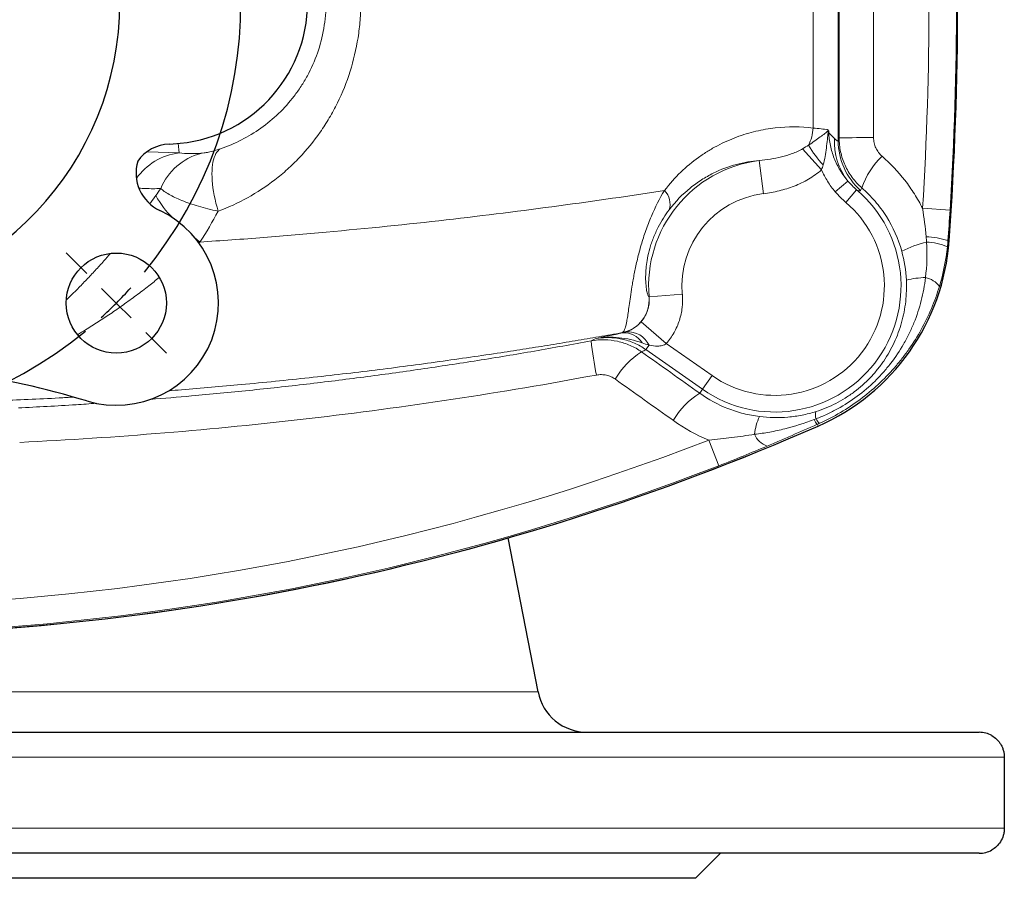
# Model space of a CAD drawing. Header units: millimetres. Extents: x -342 to 561, y -507 to 471.
# Tile 3 of 15: x -169 to -51, y -502 to -399. Entities that reach past the tile are written whole.
import ezdxf

# ---------------------------------------------------------------- set-up
doc = ezdxf.new("R2010")
doc.units = ezdxf.units.MM
doc.layers.add('FORMAT', color=7, linetype='Continuous')

# ---------------------------------------------------------------- blocks, each defined once
blk = doc.blocks.new('SW_CENTERMARKSYMBOL_3')
at = {"layer": 'FORMAT', "color": 0}
for p, q in [((-75.66, 3.54), (-78.14, 6.01)), ((3.54, 3.54), (6.01, 6.01)), ((-36.06, -31.06), (-36.06, 2.5)), ((-72.12, 0), (-73.89, 1.77)), ((0, 0), (1.77, 1.77)), ((-72.12, 0), (-70.36, -1.77)), ((0, 0), (-1.77, -1.77)), ((-68.59, -3.54), (-66.11, -6.01)), ((-3.54, -3.54), (-6.01, -6.01)), ((-36.06, -36.06), (-36.06, -33.56)), ((-41.06, -36.06), (-74.62, -36.06)), ((-36.06, -36.06), (-38.56, -36.06)), ((-36.06, -36.06), (-36.06, -38.56)), ((-36.06, -36.06), (-33.56, -36.06)), ((-31.06, -36.06), (2.5, -36.06)), ((-36.06, -41.06), (-36.06, -74.62)), ((-68.59, -68.59), (-66.11, -66.11)), ((-3.54, -68.59), (-6.01, -66.11)), ((-72.12, -72.12), (-70.36, -70.36)), ((0, -72.12), (-1.77, -70.36)), ((-72.12, -72.12), (-73.89, -73.89)), ((0, -72.12), (1.77, -73.89)), ((-75.66, -75.66), (-78.14, -78.14)), ((3.54, -75.66), (6.01, -78.14))]:
    blk.add_line(p, q, dxfattribs=at)
for start, end in [(50.6172, 129.3828), (132.1914, 135), (45, 47.8086), (135, 137.8086), (42.1914, 45), (140.6172, 219.3828), (320.6172, 39.3828), (222.1914, 225), (315, 317.8086), (225, 227.8086), (312.1914, 315), (230.6172, 309.3828)]:
    blk.add_arc((-36.06, -36.06), 51, start, end, dxfattribs=at)

msp = doc.modelspace()

# ---------------------------------------------------------------- linework, layer by layer
at = {"color": 8, "linetype": 'Continuous', "lineweight": 18}
for p, q in [((-71.38, -413.38), (-71.38, -380.16)), ((-74.39, -381.68), (-74.39, -411.85)), ((-150.38, -414.84), (-150.48, -413.7)), ((-150.38, -414.84), (-154.18, -414.69)), ((-75.65, -414.33), (-73.38, -416.86)), ((-80.84, -415.75), (-80.34, -419.72)), ((-70.21, -418.22), (-71.73, -419.5)), ((-153.17, -419.95), (-153.89, -420.94)), ((-69.17, -419.25), (-70.46, -420.77)), ((-68.71, -419.33), (-68.56, -419.02)), ((-61.27, -421.47), (-57.97, -421.68)), ((-148, -425.64), (-147.88, -425.52)), ((-58.08, -425.35), (-58.23, -425.34)), ((-58.08, -425.35), (-58.08, -425.35)), ((-94.04, -432.1), (-90.06, -431.75)), ((-94.04, -432.1), (-94.05, -432.1)), ((-95, -435.06), (-91.98, -437.68)), ((-97.26, -436.37), (-97.18, -436.4)), ((-100.5, -437.1), (-100.99, -437.36)), ((-86.49, -441.52), (-91.98, -437.68)), ((-94.42, -438.41), (-94.05, -437.88)), ((-94.42, -438.41), (-87.64, -443.15)), ((-87.64, -443.15), (-86.49, -441.52)), ((-87.64, -443.15), (-87.98, -443.64)), ((-73.79, -447.58), (-73.89, -447.36)), ((-73.79, -447.59), (-73.79, -447.58)), ((-86.88, -449.25), (-85.69, -452.33)), ((-107.35, -479.41), (-280.58, -479.41)), ((-51.47, -487.27), (-336.46, -487.27)), ((-336.46, -495.77), (-51.47, -495.77))]:
    msp.add_line(p, q, dxfattribs=at)
at = {"color": 7, "linetype": 'Continuous', "lineweight": 25}
for p, q in [((-151.56, -413.77), (-151.08, -413.75)), ((-107.35, -479.41), (-110.94, -460.98)), ((-333.47, -484.27), (-54.47, -484.27)), ((-51.47, -487.27), (-51.47, -495.77)), ((-54.47, -498.77), (-333.47, -498.77)), ((-88.47, -501.77), (-85.47, -498.77)), ((-88.47, -501.77), (-299.47, -501.77))]:
    msp.add_line(p, q, dxfattribs=at)
at = {"color": 8, "linetype": 'Continuous', "lineweight": 18, "flags": 128}
for points in [[(-71.27, -413.04), (-71.29, -413.11), (-71.38, -413.38)], [(-145.7, -421.82), (-145.83, -421.34), (-145.96, -420.86), (-146.07, -420.39), (-146.17, -419.92), (-146.25, -419.46), (-146.32, -419.01), (-146.37, -418.57), (-146.41, -418.14), (-146.43, -417.73), (-146.44, -417.33), (-146.43, -416.95), (-146.41, -416.59), (-146.37, -416.26), (-146.32, -415.94), (-146.25, -415.65), (-146.17, -415.38), (-146.07, -415.13), (-145.96, -414.92), (-145.84, -414.73), (-145.7, -414.57), (-145.56, -414.44), (-145.4, -414.33)], [(-148.39, -425.11), (-148.34, -425.15), (-147.88, -425.52)]]:
    msp.add_lwpolyline(points, dxfattribs=at)
at = {"color": 7, "linetype": 'Continuous', "lineweight": 25}
msp.add_circle((-157.9, -432.83), 6, dxfattribs=at)
for centre, radius, start, end in [((-193.97, -396.77), 36.5, 273.1411, 86.8589), ((-457.37, -396.77), 400.31, 355.9053, 4.0947), ((-151.97, -396.77), 17, 273, 87), ((-151.3, -418.76), 5, 93, 143.8944), ((-150.54, -417.23), 5, 163.6015, 244.7499), ((-157.9, -432.83), 12.25, 253.2398, 64.7499), ((-84.32, -423.47), 26.31, 293.5885, 355.9053), ((-193.97, -552.58), 112.81, 73.2398, 88.9841), ((-193.97, -172.37), 300.31, 270, 293.5885), ((-101.47, -478.27), 6, 191, 270), ((-54.47, -487.27), 3, 59.9434, 90), ((-54.47, -495.77), 3, 270, 300.0407)]:
    msp.add_arc(centre, radius, start, end, dxfattribs=at)
at = {"color": 8, "linetype": 'Continuous', "lineweight": 18}
for centre, radius, start, end in [((-457.37, -396.77), 400.31, 355.9053, 4.0947), ((-457.37, -396.77), 396.87, 356.431, 3.569), ((-457.37, -396.77), 400.17, 356.431, 3.569), ((-79.47, -411.61), 5.08, 333.043, 357.3145), ((-67.98, -553.41), 140.41, 89.6574, 91.3435), ((-63.39, -407.17), 13.37, 210.2951, 222.9656), ((-64.11, -413.45), 7.74, 177.3083, 217.9955), ((-63.39, -413.37), 7.99, 180.0696, 228.2182), ((-149.51, -422.12), 7.33, 96.8534, 144.7881), ((-145.85, -421.93), 7.3, 105.2107, 157.1966), ((-59.48, -422.2), 9.62, 133.6149, 160.6559), ((-78.97, -430.77), 15.13, 97.098, 185.04), ((-143.35, -414.55), 11.21, 208.8043, 226.0902), ((-93.8, -420.95), 2.27, 341.5502, 45.3654), ((-78.97, -430.77), 11.14, 97.098, 185.04), ((-78.97, -430.77), 15.12, 235, 49.6106), ((-78.97, -430.77), 13.12, 235, 49.6106), ((-84.32, -423.47), 26.31, 293.5885, 355.9053), ((-57.67, -438.6), 13.45, 103.4189, 116.9309), ((-61.08, -433.88), 9, 71.5534, 88.5185), ((-61.13, -432.62), 7.11, 66.489, 87.2747), ((-60.7, -440.19), 10.42, 91.2028, 103.9189), ((-61.53, -432.59), 2.89, 37.6535, 77.7484), ((-98.04, -432.45), 4, 281.1009, 5.0105), ((-97.02, -438.88), 2.49, 31.04, 93.684), ((-96.56, -439.04), 2.76, 24.7024, 94.8177), ((-61.78, -433.37), 39.41, 185.8131, 191.8388), ((-90.09, -446.51), 9.21, 121.7545, 150.3354), ((-83.19, -451.43), 9.15, 121.5347, 150.3957), ((-72.54, -446.25), 1.56, 164.3997, 196.8913), ((-75.06, -449.18), 6.38, 154.4623, 174.2731), ((-72.57, -446.05), 1.86, 203.663, 224.9664), ((-72.57, -446.04), 1.6, 204.5306, 228.9364), ((-193.97, -172.37), 300.31, 246.4115, 293.5885), ((-193.97, -172.37), 296.87, 273.0444, 291.1435), ((-79.15, -447.65), 2.43, 201.6007, 252.1175), ((-193.97, -172.37), 300.17, 273.0444, 291.1435)]:
    msp.add_arc(centre, radius, start, end, dxfattribs=at)
for centre, major_axis, ratio, start_param, end_param in [((-84.37, -395.72), (-12.98, 17.67), 0.038842, 2.770239, 2.925621), ((-273.89, -55.41), (253.72, 362.35), 0.942905, 4.214336, 4.215683)]:
    msp.add_ellipse(centre, major_axis=major_axis, ratio=ratio, start_param=start_param, end_param=end_param, dxfattribs=at)
for points, knots in [([(-145.7, -421.82), (-144.47, -421.37), (-143.29, -420.83), (-141.03, -419.57), (-139.94, -418.86), (-138.39, -417.66), (-137.88, -417.24), (-136.9, -416.35), (-136.42, -415.89), (-135.06, -414.46), (-134.23, -413.43), (-133.08, -411.79), (-132.72, -411.23), (-132.03, -410.06), (-131.71, -409.46), (-130.8, -407.62), (-130.29, -406.36), (-129.47, -403.75), (-129.15, -402.41), (-128.82, -400.33), (-128.74, -399.63), (-128.63, -398.23), (-128.6, -397.53), (-128.6, -395.41), (-128.7, -394.01), (-129.13, -391.23), (-129.44, -389.88), (-130.26, -387.26), (-130.77, -385.99), (-131.67, -384.14), (-132, -383.54), (-132.68, -382.37), (-133.04, -381.81), (-134.19, -380.16), (-135.02, -379.13), (-136.4, -377.67), (-136.88, -377.21), (-137.85, -376.32), (-138.35, -375.9), (-139.9, -374.7), (-140.99, -373.99), (-142.7, -373.03), (-143.29, -372.74), (-144.48, -372.19), (-145.08, -371.95), (-145.7, -371.72)], [0, 0, 0, 0, 0.0625, 0.0625, 0.125, 0.125, 0.15625, 0.15625, 0.1875, 0.1875, 0.25, 0.25, 0.28125, 0.28125, 0.3125, 0.3125, 0.375, 0.375, 0.4375, 0.4375, 0.46875, 0.46875, 0.5, 0.5, 0.5625, 0.5625, 0.625, 0.625, 0.6875, 0.6875, 0.71875, 0.71875, 0.75, 0.75, 0.8125, 0.8125, 0.84375, 0.84375, 0.875, 0.875, 0.9375, 0.9375, 0.96875, 0.96875, 1, 1, 1, 1]), ([(-145.4, -379.2), (-144.97, -379.35), (-144.54, -379.51), (-143.7, -379.87), (-143.29, -380.06), (-142.07, -380.68), (-141.3, -381.16), (-139.81, -382.21), (-139.1, -382.8), (-137.75, -384.1), (-137.13, -384.81), (-135.97, -386.32), (-135.45, -387.13), (-134.75, -388.43), (-134.53, -388.88), (-134.13, -389.79), (-133.94, -390.25), (-133.45, -391.67), (-133.2, -392.66), (-132.85, -394.71), (-132.76, -395.75), (-132.76, -397.33), (-132.79, -397.85), (-132.88, -398.89), (-132.95, -399.41), (-133.21, -400.94), (-133.47, -401.92), (-134.13, -403.81), (-134.53, -404.72), (-135.24, -406.02), (-135.49, -406.44), (-136.02, -407.25), (-136.3, -407.64), (-137.16, -408.77), (-137.78, -409.46), (-139.12, -410.75), (-139.84, -411.34), (-141.33, -412.4), (-142.1, -412.87), (-143.7, -413.69), (-144.54, -414.04), (-145.4, -414.33)], [0, 0, 0, 0, 0.03125, 0.03125, 0.0625, 0.0625, 0.125, 0.125, 0.1875, 0.1875, 0.25, 0.25, 0.3125, 0.3125, 0.34375, 0.34375, 0.375, 0.375, 0.4375, 0.4375, 0.5, 0.5, 0.53125, 0.53125, 0.5625, 0.5625, 0.625, 0.625, 0.6875, 0.6875, 0.71875, 0.71875, 0.75, 0.75, 0.8125, 0.8125, 0.875, 0.875, 0.9375, 0.9375, 1, 1, 1, 1]), ([(-74.39, -411.85), (-75.87, -411.68), (-77.38, -411.67), (-79.69, -411.93), (-80.46, -412.06), (-82.01, -412.43), (-82.79, -412.66), (-84.33, -413.23), (-85.09, -413.57), (-86.24, -414.17), (-86.62, -414.39), (-87.37, -414.85), (-87.75, -415.1), (-88.85, -415.9), (-89.57, -416.49), (-90.94, -417.8), (-91.59, -418.53), (-92.21, -419.34)], [0, 0, 0, 0, 0.25, 0.25, 0.375, 0.375, 0.5, 0.5, 0.625, 0.625, 0.6875, 0.6875, 0.75, 0.75, 0.875, 0.875, 1, 1, 1, 1]), ([(-72.66, -412.05), (-72.65, -412.06), (-72.64, -412.07), (-72.62, -412.1), (-72.62, -412.11), (-72.61, -412.13), (-72.61, -412.14), (-72.61, -412.17), (-72.61, -412.17), (-72.62, -412.2), (-72.63, -412.21), (-72.67, -412.26), (-72.71, -412.29), (-72.82, -412.38), (-72.9, -412.45), (-73.15, -412.64), (-73.34, -412.78), (-73.74, -413.07), (-73.96, -413.23), (-74.43, -413.56), (-74.68, -413.73), (-74.94, -413.92)], [0, 0, 0, 0, 0.015625, 0.015625, 0.03125, 0.03125, 0.039063, 0.039063, 0.046875, 0.046875, 0.0625, 0.0625, 0.125, 0.125, 0.25, 0.25, 0.5, 0.5, 0.75, 0.75, 1, 1, 1, 1]), ([(-72.66, -412.05), (-72.89, -412.02), (-73.15, -411.98), (-73.73, -411.91), (-74.05, -411.88), (-74.39, -411.85)], [0, 0, 0, 0, 0.5, 0.5, 1, 1, 1, 1]), ([(-73.18, -416.28), (-73.08, -415.95), (-73, -415.6), (-72.89, -414.92), (-72.84, -414.58), (-72.76, -413.9), (-72.72, -413.56), (-72.66, -413.05), (-72.64, -412.88), (-72.61, -412.63), (-72.6, -412.54), (-72.58, -412.37), (-72.57, -412.28), (-72.56, -412.2)], [0, 0, 0, 0, 0.25, 0.25, 0.5, 0.5, 0.75, 0.75, 0.875, 0.875, 0.9375, 0.9375, 1, 1, 1, 1]), ([(-70.21, -418.22), (-70.56, -417.81), (-70.87, -417.38), (-71.42, -416.45), (-71.66, -415.98), (-72.05, -414.99), (-72.2, -414.48), (-72.43, -413.43), (-72.5, -412.9), (-72.53, -412.37)], [0, 0, 0, 0, 0.25, 0.25, 0.5, 0.5, 0.75, 0.75, 1, 1, 1, 1]), ([(-66.12, -415.24), (-66.28, -415.1), (-66.42, -414.94), (-66.68, -414.6), (-66.78, -414.42), (-66.96, -414.04), (-67.02, -413.84), (-67.11, -413.42), (-67.14, -413.22), (-67.14, -413)], [0, 0, 0, 0, 0.25, 0.25, 0.5, 0.5, 0.75, 0.75, 1, 1, 1, 1]), ([(-71.38, -413.38), (-71.39, -413.43), (-71.43, -413.42), (-71.59, -413.32), (-71.7, -413.22), (-71.84, -413.09)], [0, 0, 0, 0, 0.5, 0.5, 1, 1, 1, 1]), ([(-71.27, -413.04), (-71.27, -413.61), (-71.21, -414.16), (-70.97, -415.26), (-70.79, -415.81), (-70.33, -416.83), (-70.05, -417.31), (-69.54, -417.99), (-69.36, -418.21), (-68.98, -418.63), (-68.78, -418.83), (-68.56, -419.02)], [0, 0, 0, 0, 0.25, 0.25, 0.5, 0.5, 0.75, 0.75, 0.875, 0.875, 1, 1, 1, 1]), ([(-145.4, -414.33), (-145.94, -414.52), (-146.43, -414.65), (-147.04, -414.78), (-147.23, -414.82), (-147.54, -414.86), (-147.67, -414.88), (-147.77, -414.88)], [0, 0, 0, 0, 0.5, 0.5, 0.75, 0.75, 1, 1, 1, 1]), ([(-75.65, -414.33), (-76.04, -414.57), (-76.46, -414.76), (-77.32, -415.07), (-77.75, -415.2), (-79.06, -415.52), (-79.95, -415.65), (-80.84, -415.75)], [0, 0, 0, 0, 0.25, 0.25, 0.5, 0.5, 1, 1, 1, 1]), ([(-61.27, -421.47), (-61.57, -420.88), (-61.89, -420.31), (-62.6, -419.19), (-62.99, -418.64), (-64.21, -417.07), (-65.12, -416.11), (-66.12, -415.24)], [0, 0, 0, 0, 0.25, 0.25, 0.5, 0.5, 1, 1, 1, 1]), ([(-91.65, -421.67), (-90.86, -420.62), (-90.01, -419.77), (-88.68, -418.68), (-88.22, -418.36), (-87.3, -417.77), (-86.83, -417.5), (-85.44, -416.81), (-84.51, -416.47), (-82.66, -415.97), (-81.74, -415.82), (-80.84, -415.75)], [0, 0, 0, 0, 0.25, 0.25, 0.375, 0.375, 0.5, 0.5, 0.75, 0.75, 1, 1, 1, 1]), ([(-80.34, -419.72), (-79.71, -419.64), (-79.08, -419.52), (-77.85, -419.23), (-77.25, -419.04), (-76.36, -418.7), (-76.07, -418.57), (-75.5, -418.3), (-75.21, -418.15), (-74.38, -417.66), (-73.86, -417.29), (-73.38, -416.86)], [0, 0, 0, 0, 0.25, 0.25, 0.5, 0.5, 0.625, 0.625, 0.75, 0.75, 1, 1, 1, 1]), ([(-73.38, -416.86), (-73.17, -417.34), (-72.92, -417.8), (-72.37, -418.68), (-72.07, -419.1), (-71.73, -419.5)], [0, 0, 0, 0, 0.5, 0.5, 1, 1, 1, 1]), ([(-155.18, -419.07), (-154.92, -419.08), (-154.36, -419.11), (-153.5, -419.13), (-152.88, -419.11), (-152.58, -419.1)], [0, 0, 0, 0, 0.3055546, 0.6527778, 1, 1, 1, 1]), ([(-152.58, -419.1), (-152.46, -419.21), (-152.32, -419.32), (-151.98, -419.56), (-151.79, -419.68), (-151.36, -419.93), (-151.13, -420.05), (-150.62, -420.29), (-150.34, -420.42), (-149.44, -420.79), (-148.78, -421.02), (-147.33, -421.45), (-146.53, -421.65), (-145.7, -421.82)], [0, 0, 0, 0, 0.125, 0.125, 0.25, 0.25, 0.375, 0.375, 0.5, 0.5, 0.75, 0.75, 1, 1, 1, 1]), ([(-92.21, -419.34), (-96.29, -419.97), (-100.51, -420.59), (-109.23, -421.76), (-113.73, -422.33), (-123.02, -423.39), (-127.81, -423.88), (-135.21, -424.55), (-137.72, -424.77), (-142.77, -425.17), (-145.32, -425.35), (-147.88, -425.52)], [0, 0, 0, 0, 0.25, 0.25, 0.5, 0.5, 0.75, 0.75, 0.875, 0.875, 1, 1, 1, 1]), ([(-92.21, -419.34), (-92.78, -420.3), (-93.3, -421.32), (-93.89, -422.71), (-94.01, -423), (-94.23, -423.56), (-94.33, -423.85), (-94.64, -424.71), (-94.83, -425.3), (-95.16, -426.44), (-95.31, -427), (-95.57, -428.1), (-95.69, -428.63), (-95.84, -429.38), (-95.88, -429.62), (-95.97, -430.1), (-96.01, -430.33), (-96.12, -431), (-96.19, -431.41), (-96.3, -432.18), (-96.35, -432.54), (-96.45, -433.21), (-96.49, -433.51), (-96.57, -434.07), (-96.6, -434.32), (-96.68, -434.79), (-96.71, -434.99), (-96.82, -435.54), (-96.9, -435.82), (-97.07, -436.21), (-97.16, -436.33), (-97.26, -436.37)], [0, 0, 0, 0, 0.125, 0.125, 0.15625, 0.15625, 0.1875, 0.1875, 0.25, 0.25, 0.3125, 0.3125, 0.375, 0.375, 0.40625, 0.40625, 0.4375, 0.4375, 0.5, 0.5, 0.5625, 0.5625, 0.625, 0.625, 0.6875, 0.6875, 0.75, 0.75, 0.875, 0.875, 1, 1, 1, 1]), ([(-68.56, -419.02), (-67.99, -419.51), (-67.46, -420.05), (-66.72, -420.91), (-66.48, -421.21), (-66.03, -421.82), (-65.81, -422.14), (-64.79, -423.74), (-64.18, -425.12), (-63.77, -426.61)], [0, 0, 0, 0, 0.25, 0.25, 0.375, 0.375, 0.5, 0.5, 1, 1, 1, 1]), ([(-94.05, -432.1), (-94.08, -432.09), (-94.12, -432.05), (-94.19, -431.88), (-94.24, -431.76), (-94.32, -431.43), (-94.36, -431.22), (-94.42, -430.68), (-94.45, -430.36), (-94.46, -429.75), (-94.46, -429.52), (-94.44, -429.03), (-94.42, -428.76), (-94.36, -428.15), (-94.31, -427.82), (-94.17, -427.1), (-94.08, -426.69), (-93.9, -426.07), (-93.84, -425.86), (-93.69, -425.43), (-93.61, -425.21), (-93.35, -424.57), (-93.17, -424.15), (-92.75, -423.35), (-92.54, -422.98), (-92.11, -422.3), (-91.88, -421.97), (-91.65, -421.67)], [0, 0, 0, 0, 0.125, 0.125, 0.25, 0.25, 0.375, 0.375, 0.5, 0.5, 0.5625, 0.5625, 0.625, 0.625, 0.6875, 0.6875, 0.75, 0.75, 0.78125, 0.78125, 0.8125, 0.8125, 0.875, 0.875, 0.9375, 0.9375, 1, 1, 1, 1]), ([(-158.61, -426.88), (-158.87, -427.18), (-159.47, -427.87), (-160.42, -428.92), (-161.47, -430.03), (-162.6, -431.2), (-163.41, -432.01), (-163.87, -432.44), (-163.88, -432.45)], [0, 0, 0, 0, 0.155812, 0.353857, 0.551908, 0.749756, 0.992584, 1, 1, 1, 1]), ([(-162.55, -436.62), (-162.23, -436.43), (-161.4, -435.93), (-160.09, -435.09), (-158.57, -434.1), (-157.05, -433.04), (-155.51, -431.92), (-154.08, -430.83), (-153.17, -430.1), (-152.76, -429.77)], [0, 0, 0, 0, 0.094419, 0.242057, 0.389372, 0.547897, 0.706723, 0.865692, 1, 1, 1, 1]), ([(-63.21, -430.07), (-63.17, -430.94), (-63.2, -431.8), (-63.39, -433.49), (-63.55, -434.33), (-64.01, -435.98), (-64.31, -436.78), (-65.03, -438.32), (-65.44, -439.06), (-66.17, -440.13), (-66.43, -440.47), (-66.96, -441.14), (-67.25, -441.46), (-68.13, -442.39), (-68.77, -442.96), (-69.81, -443.73), (-70.17, -443.98), (-70.9, -444.44), (-71.28, -444.65), (-72.42, -445.24), (-73.22, -445.57), (-74.04, -445.83)], [0, 0, 0, 0, 0.125, 0.125, 0.25, 0.25, 0.375, 0.375, 0.5, 0.5, 0.5625, 0.5625, 0.625, 0.625, 0.75, 0.75, 0.8125, 0.8125, 0.875, 0.875, 1, 1, 1, 1]), ([(-60.92, -429.77), (-61.03, -430.71), (-61.2, -431.63), (-61.66, -433.44), (-61.95, -434.33), (-62.48, -435.63), (-62.67, -436.06), (-63.08, -436.91), (-63.31, -437.33), (-64.01, -438.55), (-64.52, -439.32), (-65.38, -440.43), (-65.68, -440.79), (-66.3, -441.5), (-66.63, -441.84), (-67.64, -442.83), (-68.35, -443.44), (-69.85, -444.55), (-70.63, -445.06), (-71.87, -445.74), (-72.29, -445.95), (-73.15, -446.35), (-73.59, -446.53), (-74.03, -446.7)], [0, 0, 0, 0, 0.125, 0.125, 0.25, 0.25, 0.3125, 0.3125, 0.375, 0.375, 0.5, 0.5, 0.5625, 0.5625, 0.625, 0.625, 0.75, 0.75, 0.875, 0.875, 0.9375, 0.9375, 1, 1, 1, 1]), ([(-91.98, -437.68), (-91.62, -437.27), (-91.32, -436.84), (-90.93, -436.14), (-90.81, -435.9), (-90.59, -435.41), (-90.5, -435.16), (-90.25, -434.4), (-90.14, -433.88), (-90.02, -432.82), (-90.01, -432.28), (-90.06, -431.75)], [0, 0, 0, 0, 0.25, 0.25, 0.375, 0.375, 0.5, 0.5, 0.75, 0.75, 1, 1, 1, 1]), ([(-73.62, -447.24), (-72.76, -446.85), (-71.92, -446.42), (-70.29, -445.45), (-69.51, -444.93), (-67.26, -443.26), (-65.89, -441.99), (-64.33, -440.22), (-64.03, -439.85), (-63.45, -439.12), (-63.17, -438.74), (-62.37, -437.59), (-61.88, -436.81), (-60.98, -435.18), (-60.57, -434.34), (-59.84, -432.61), (-59.52, -431.72), (-59.25, -430.83)], [0, 0, 0, 0, 0.125, 0.125, 0.25, 0.25, 0.5, 0.5, 0.5625, 0.5625, 0.625, 0.625, 0.75, 0.75, 0.875, 0.875, 1, 1, 1, 1]), ([(-94.04, -432.1), (-94.02, -432.37), (-94.02, -432.64), (-94.08, -433.17), (-94.14, -433.43), (-94.3, -433.93), (-94.41, -434.18), (-94.67, -434.64), (-94.82, -434.86), (-95, -435.06)], [0, 0, 0, 0, 0.25, 0.25, 0.5, 0.5, 0.75, 0.75, 1, 1, 1, 1]), ([(-95, -435.06), (-95.08, -435.15), (-95.16, -435.24), (-95.32, -435.4), (-95.4, -435.47), (-95.57, -435.61), (-95.65, -435.68), (-95.81, -435.79), (-95.89, -435.84), (-96.11, -435.99), (-96.26, -436.06), (-96.54, -436.19), (-96.67, -436.24), (-96.79, -436.29)], [0, 0, 0, 0, 0.125, 0.125, 0.25, 0.25, 0.375, 0.375, 0.5, 0.5, 0.75, 0.75, 1, 1, 1, 1]), ([(-151.63, -443.34), (-151.12, -443.3), (-149.39, -443.17), (-146.49, -442.93), (-142.73, -442.59), (-138.83, -442.21), (-134.78, -441.78), (-130.79, -441.33), (-126.86, -440.86), (-123, -440.37), (-119.19, -439.85), (-115.45, -439.32), (-111.99, -438.81), (-108.78, -438.31), (-105.82, -437.84), (-102.91, -437.35), (-100.05, -436.87), (-98.19, -436.54), (-97.26, -436.37)], [0, 0, 0, 0, 0.025587, 0.085843, 0.146075, 0.216174, 0.286297, 0.35642, 0.42652, 0.496618, 0.56674, 0.636861, 0.70696, 0.765554, 0.824169, 0.882791, 0.941406, 1, 1, 1, 1]), ([(-97.18, -436.4), (-97.81, -436.53), (-98.39, -436.65), (-99.47, -436.88), (-99.99, -436.99), (-100.5, -437.1)], [0, 0, 0, 0, 0.5, 0.5, 1, 1, 1, 1]), ([(-100.99, -437.36), (-103.25, -437.77), (-107.78, -438.6), (-114.58, -439.73), (-121.41, -440.76), (-128.24, -441.71), (-135.1, -442.56), (-141.99, -443.31), (-148.23, -443.92), (-152.19, -444.24), (-153.83, -444.37)], [0, 0, 0, 0, 0.129382, 0.258783, 0.38819, 0.517591, 0.646973, 0.776974, 0.906994, 1, 1, 1, 1]), ([(-94.94, -438.68), (-95.38, -438.37), (-95.83, -438.11), (-96.56, -437.79), (-96.81, -437.7), (-97.31, -437.54), (-97.57, -437.47), (-98.34, -437.3), (-98.87, -437.23), (-99.93, -437.22), (-100.46, -437.26), (-100.99, -437.36)], [0, 0, 0, 0, 0.25, 0.25, 0.375, 0.375, 0.5, 0.5, 0.75, 0.75, 1, 1, 1, 1]), ([(-94.89, -437.6), (-95.79, -437.29), (-96.71, -437.07), (-98.12, -436.93), (-98.6, -436.91), (-99.32, -436.94), (-99.55, -436.96), (-99.91, -437), (-100.03, -437.02), (-100.27, -437.06), (-100.38, -437.08), (-100.5, -437.1)], [0, 0, 0, 0, 0.5, 0.5, 0.75, 0.75, 0.875, 0.875, 0.9375, 0.9375, 1, 1, 1, 1]), ([(-100.5, -437.1), (-100.24, -437.05), (-99.97, -437.01), (-99.44, -436.97), (-99.17, -436.96), (-98.37, -436.97), (-97.85, -437.03), (-96.81, -437.25), (-96.29, -437.42), (-95.32, -437.84), (-94.86, -438.1), (-94.42, -438.41)], [0, 0, 0, 0, 0.125, 0.125, 0.25, 0.25, 0.5, 0.5, 0.75, 0.75, 1, 1, 1, 1]), ([(-94.05, -437.88), (-93.71, -437.95), (-93.36, -437.99), (-92.83, -437.98), (-92.65, -437.96), (-92.3, -437.87), (-92.12, -437.79), (-91.98, -437.68)], [0, 0, 0, 0, 0.5, 0.5, 0.75, 0.75, 1, 1, 1, 1]), ([(-169.48, -449.52), (-157.87, -448.96), (-146.3, -448.01), (-123.26, -445.32), (-111.78, -443.59), (-100.35, -441.45)], [0, 0, 0, 0, 0.5, 0.5, 1, 1, 1, 1]), ([(-100.35, -441.45), (-100.16, -441.42), (-99.95, -441.4), (-99.56, -441.41), (-99.36, -441.43), (-98.98, -441.52), (-98.79, -441.58), (-98.43, -441.74), (-98.26, -441.84), (-98.09, -441.95)], [0, 0, 0, 0, 0.25, 0.25, 0.5, 0.5, 0.75, 0.75, 1, 1, 1, 1]), ([(-80.82, -446.43), (-81.47, -446.35), (-82.11, -446.23), (-83.38, -445.91), (-84, -445.71), (-85.8, -445), (-86.92, -444.39), (-87.98, -443.64)], [0, 0, 0, 0, 0.25, 0.25, 0.5, 0.5, 1, 1, 1, 1]), ([(-179.71, -444.77), (-178.45, -444.74), (-175.93, -444.67), (-172.18, -444.54), (-168.46, -444.38), (-165.41, -444.24), (-163.61, -444.13), (-163.03, -444.1)], [0, 0, 0, 0, 0.223684, 0.447452, 0.671248, 0.895017, 1, 1, 1, 1]), ([(-160.29, -444.84), (-161.1, -444.9), (-164.22, -445.12), (-167.34, -445.28), (-169.64, -445.39)], [0, 0, 0, 0, 0.259928, 1, 1, 1, 1]), ([(-74.04, -445.83), (-74.59, -446.01), (-75.15, -446.15), (-76.27, -446.37), (-76.84, -446.45), (-78.53, -446.6), (-79.66, -446.58), (-80.82, -446.43)], [0, 0, 0, 0, 0.25, 0.25, 0.5, 0.5, 1, 1, 1, 1]), ([(-74.28, -446.8), (-75.43, -447.23), (-76.6, -447.6), (-78.38, -448.05), (-78.98, -448.18), (-80.19, -448.4), (-80.8, -448.49), (-81.41, -448.55)], [0, 0, 0, 0, 0.5, 0.5, 0.75, 0.75, 1, 1, 1, 1]), ([(-79.9, -449.97), (-79.4, -449.75), (-78.91, -449.54), (-77.91, -449.11), (-77.41, -448.9), (-75.91, -448.25), (-74.9, -447.81), (-73.89, -447.36)], [0, 0, 0, 0, 0.25, 0.25, 0.5, 0.5, 1, 1, 1, 1]), ([(-81.41, -448.55), (-82.32, -448.7), (-83.23, -448.83), (-85.05, -449.06), (-85.96, -449.16), (-86.88, -449.25)], [0, 0, 0, 0, 0.5, 0.5, 1, 1, 1, 1])]:
    msp.add_open_spline(points, degree=3, knots=knots, dxfattribs=at)
for points in [[(-71.27, -380.5), (-71.27, -391.35), (-71.27, -402.19), (-71.27, -413.04)], [(-67.14, -413), (-67.14, -402.18), (-67.14, -391.36), (-67.14, -380.53)], [(-74.94, -413.92), (-75.17, -414.05), (-75.4, -414.19), (-75.65, -414.33)], [(-147.77, -414.88), (-148.67, -414.94), (-149.54, -414.92), (-150.38, -414.84)], [(-73.38, -416.86), (-73.3, -416.67), (-73.24, -416.48), (-73.18, -416.28)], [(-69.17, -419.25), (-69.54, -418.94), (-69.89, -418.59), (-70.21, -418.22)], [(-152.58, -419.1), (-152.77, -419.39), (-152.97, -419.67), (-153.17, -419.95)], [(-71.73, -419.5), (-71.34, -419.96), (-70.92, -420.38), (-70.46, -420.77)], [(-69.17, -419.25), (-68.9, -419.37), (-68.75, -419.4), (-68.71, -419.33)], [(-147.88, -425.52), (-147.1, -424.32), (-146.37, -423.08), (-145.7, -421.82)], [(-61.27, -421.47), (-61.09, -422.6), (-60.95, -423.74), (-60.84, -424.88)], [(-58.23, -425.34), (-58.14, -424.12), (-58.05, -422.9), (-57.97, -421.68)], [(-60.79, -425.52), (-60.7, -426.94), (-60.74, -428.36), (-60.92, -429.77)], [(-60.84, -424.88), (-60.82, -425.09), (-60.81, -425.3), (-60.79, -425.52)], [(-58.3, -426.1), (-58.27, -425.85), (-58.25, -425.59), (-58.23, -425.34)], [(-63.77, -426.61), (-63.45, -427.74), (-63.26, -428.9), (-63.21, -430.07)], [(-59.25, -430.83), (-58.78, -429.29), (-58.47, -427.71), (-58.3, -426.1)], [(-96.79, -436.29), (-96.92, -436.33), (-97.05, -436.37), (-97.18, -436.4)], [(-94.89, -437.6), (-94.61, -437.69), (-94.33, -437.79), (-94.05, -437.88)], [(-87.98, -443.64), (-90.3, -441.98), (-92.62, -440.33), (-94.94, -438.68)], [(-98.09, -441.95), (-95.78, -443.61), (-93.46, -445.26), (-91.14, -446.91)], [(-91.14, -446.91), (-89.81, -447.87), (-88.39, -448.64), (-86.88, -449.25)], [(-74.03, -446.7), (-74.11, -446.73), (-74.19, -446.76), (-74.28, -446.8)], [(-73.89, -447.36), (-73.8, -447.32), (-73.71, -447.28), (-73.62, -447.24)], [(-85.69, -452.33), (-83.71, -451.56), (-81.78, -450.77), (-79.9, -449.97)]]:
    msp.add_open_spline(points, degree=3, dxfattribs=at)
at = {"color": 7, "linetype": 'Continuous', "lineweight": 25}
for points, knots in [([(-72.56, -412.2), (-72.57, -412.15), (-72.58, -412.12), (-72.62, -412.08), (-72.64, -412.07), (-72.66, -412.05)], [0, 0, 0, 0, 0.5, 0.5, 1, 1, 1, 1]), ([(-72.56, -412.2), (-72.55, -412.25), (-72.54, -412.3), (-72.53, -412.35), (-72.53, -412.36), (-72.53, -412.36), (-72.53, -412.37)], [0.0001474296, 0.0001474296, 0.0001474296, 0.0001474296, 0.0003204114, 0.0003204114, 0.0003204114, 0.0003399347, 0.0003399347, 0.0003399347, 0.0003399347]), ([(-52.97, -484.67), (-52.77, -484.78), (-52.59, -484.92), (-52.33, -485.16), (-52.24, -485.25), (-52.09, -485.44), (-52.01, -485.55), (-51.87, -485.77), (-51.8, -485.88), (-51.69, -486.13), (-51.64, -486.27), (-51.56, -486.54), (-51.53, -486.68), (-51.48, -486.97), (-51.47, -487.12), (-51.47, -487.27)], [0, 0, 0, 0, 0.25, 0.25, 0.375, 0.375, 0.5, 0.5, 0.625, 0.625, 0.75, 0.75, 0.875, 0.875, 1, 1, 1, 1]), ([(-51.47, -495.77), (-51.47, -495.92), (-51.48, -496.06), (-51.53, -496.35), (-51.56, -496.5), (-51.68, -496.91), (-51.8, -497.16), (-52.08, -497.6), (-52.24, -497.79), (-52.59, -498.12), (-52.77, -498.25), (-52.97, -498.37)], [0, 0, 0, 0, 0.125, 0.125, 0.25, 0.25, 0.5, 0.5, 0.75, 0.75, 1, 1, 1, 1])]:
    msp.add_open_spline(points, degree=3, knots=knots, dxfattribs=at)

# ---------------------------------------------------------------- block references
at = {"layer": 'FORMAT'}
msp.add_blockref('SW_CENTERMARKSYMBOL_3', (-157.9, -360.71), dxfattribs=at)

doc.saveas('drawing.dxf')
